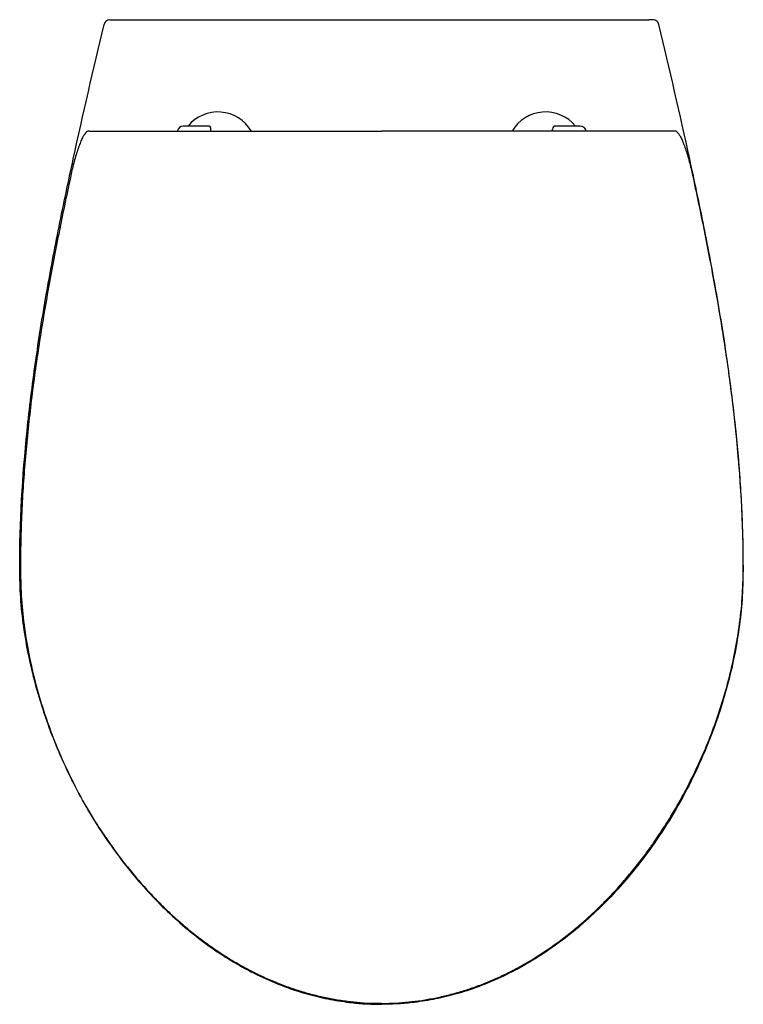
# Model space of a CAD drawing. Header units: millimetres. Extents: x 4991.487 to 4991.842, y 2648.784 to 2649.268.
import ezdxf

# ---------------------------------------------------------------- set-up
doc = ezdxf.new("R2010")
doc.units = ezdxf.units.MM
doc.layers.add('SANINDUSA', color=3, linetype='Continuous')

msp = doc.modelspace()

# ---------------------------------------------------------------- linework, layer by layer
at = {"layer": 'SANINDUSA'}
for p, q in [((4991.533056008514, 2649.267737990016), (4991.795769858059, 2649.267737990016)), ((4991.579132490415, 2649.215472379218), (4991.567032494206, 2649.215472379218)), ((4991.762032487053, 2649.215472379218), (4991.749932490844, 2649.215472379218)), ((4991.520995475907, 2649.212937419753), (4991.520252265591, 2649.212920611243)), ((4991.521006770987, 2649.212937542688), (4991.520995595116, 2649.212937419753)), ((4991.580632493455, 2649.213140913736), (4991.580632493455, 2649.213972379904)), ((4991.748432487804, 2649.213140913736), (4991.748432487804, 2649.213972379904)), ((4991.808058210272, 2649.212937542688), (4991.808069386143, 2649.212937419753)), ((4991.808812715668, 2649.212920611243), (4991.808069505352, 2649.212937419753))]:
    msp.add_line(p, q, dxfattribs=at)
for centre, radius, start, end in [((4991.53100211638, 2649.264738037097), 0.002999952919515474, 90.00017988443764, 166.8416733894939), ((4991.797823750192, 2649.264738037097), 0.00299995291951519, 13.15832661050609, 89.99982011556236), ((4991.584032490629, 2649.203407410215), 0.019, 30.59096860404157, 140.5801314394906), ((4991.745032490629, 2649.203407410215), 0.01900000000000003, 39.41986856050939, 149.6658608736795), ((4991.56703249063, 2649.212472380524), 0.003000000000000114, 90, 170.1123601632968), ((4991.579132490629, 2649.213972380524), 0.001500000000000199, 0, 90), ((4991.749932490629, 2649.213972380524), 0.001500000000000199, 90, 180), ((4991.762032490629, 2649.212472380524), 0.003000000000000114, 9.966262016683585, 90)]:
    msp.add_arc(centre, radius, start, end, dxfattribs=at)
for points, knots in [([(4991.53100210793, 2649.267737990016), (4991.53100067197, 2649.267737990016), (4991.53105571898, 2649.267737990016), (4991.531211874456, 2649.267737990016), (4991.531277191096, 2649.267737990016), (4991.531428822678, 2649.267737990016), (4991.531514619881, 2649.267737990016), (4991.531705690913, 2649.267737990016), (4991.531811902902, 2649.267737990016), (4991.53203492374, 2649.267737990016), (4991.532152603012, 2649.267737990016), (4991.532400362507, 2649.267737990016), (4991.532529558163, 2649.267737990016), (4991.532789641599, 2649.267737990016), (4991.532921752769, 2649.267737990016), (4991.533056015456, 2649.267737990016)], [0, 0, 0, 0, 0.2500000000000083, 0.2500000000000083, 0.3750000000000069, 0.3750000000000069, 0.5000000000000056, 0.5000000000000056, 0.6250000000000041, 0.6250000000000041, 0.7500000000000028, 0.7500000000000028, 0.8750000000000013, 0.8750000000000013, 1, 1, 1, 1]), ([(4991.797823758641, 2649.267737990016), (4991.797825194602, 2649.267737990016), (4991.797770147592, 2649.267737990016), (4991.797613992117, 2649.267737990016), (4991.797548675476, 2649.267737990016), (4991.797397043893, 2649.267737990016), (4991.797311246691, 2649.267737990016), (4991.797120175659, 2649.267737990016), (4991.797013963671, 2649.267737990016), (4991.796790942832, 2649.267737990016), (4991.79667326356, 2649.267737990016), (4991.796425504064, 2649.267737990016), (4991.796296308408, 2649.267737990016), (4991.796036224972, 2649.267737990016), (4991.795904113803, 2649.267737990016), (4991.795769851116, 2649.267737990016)], [0, 0, 0, 0, 0.2500000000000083, 0.2500000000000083, 0.3750000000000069, 0.3750000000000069, 0.5000000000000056, 0.5000000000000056, 0.6250000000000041, 0.6250000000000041, 0.7500000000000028, 0.7500000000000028, 0.8750000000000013, 0.8750000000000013, 1, 1, 1, 1]), ([(4991.486651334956, 2648.99804229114), (4991.486671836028, 2649.020697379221), (4991.487997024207, 2649.043229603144), (4991.491432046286, 2649.076891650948), (4991.492818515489, 2649.088089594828), (4991.495198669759, 2649.104858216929), (4991.496042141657, 2649.110443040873), (4991.497819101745, 2649.121604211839), (4991.498752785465, 2649.127181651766), (4991.501672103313, 2649.143893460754), (4991.503775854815, 2649.155007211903), (4991.508215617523, 2649.17718102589), (4991.510551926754, 2649.18824276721), (4991.517793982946, 2649.221377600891), (4991.522932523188, 2649.243400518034), (4991.528080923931, 2649.265420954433)], [0, 0, 0, 0, 0.2499999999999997, 0.2499999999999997, 0.3749999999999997, 0.3749999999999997, 0.4374999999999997, 0.4374999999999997, 0.4999999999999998, 0.4999999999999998, 0.6249999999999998, 0.6249999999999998, 0.7499999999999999, 0.7499999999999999, 1, 1, 1, 1]), ([(4991.842174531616, 2648.99804229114), (4991.842154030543, 2649.020697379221), (4991.840828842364, 2649.043229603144), (4991.837393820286, 2649.076891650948), (4991.836007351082, 2649.088089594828), (4991.833627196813, 2649.104858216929), (4991.832783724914, 2649.110443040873), (4991.831006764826, 2649.121604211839), (4991.830073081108, 2649.127181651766), (4991.827153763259, 2649.143893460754), (4991.825050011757, 2649.155007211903), (4991.820610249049, 2649.17718102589), (4991.818273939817, 2649.18824276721), (4991.811031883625, 2649.221377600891), (4991.805893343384, 2649.243400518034), (4991.80074494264, 2649.265420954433)], [0, 0, 0, 0, 0.2499999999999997, 0.2499999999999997, 0.3749999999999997, 0.3749999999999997, 0.4374999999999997, 0.4374999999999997, 0.4999999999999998, 0.4999999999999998, 0.6249999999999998, 0.6249999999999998, 0.7499999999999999, 0.7499999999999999, 1, 1, 1, 1]), ([(4991.519193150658, 2649.212226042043), (4991.519166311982, 2649.212213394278), (4991.518921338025, 2649.212097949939), (4991.518339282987, 2649.21126786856), (4991.517474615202, 2649.20975980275), (4991.516531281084, 2649.207641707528), (4991.515561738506, 2649.205093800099), (4991.514589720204, 2649.202161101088), (4991.513645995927, 2649.198946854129), (4991.512744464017, 2649.195511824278), (4991.512211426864, 2649.193137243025), (4991.51194492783, 2649.191950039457)], [0, 0, 0, 0, 0.01523952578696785, 0.139101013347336, 0.2629840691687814, 0.3871089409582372, 0.5112430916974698, 0.6333774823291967, 0.7555064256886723, 0.8777621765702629, 1, 1, 1, 1]), ([(4991.520252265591, 2649.212920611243), (4991.520200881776, 2649.212919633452), (4991.519986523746, 2649.212918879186), (4991.519691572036, 2649.212790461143), (4991.519460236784, 2649.212593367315), (4991.519193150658, 2649.212226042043)], [0, 0, 0, 0, 0.09438935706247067, 0.6614399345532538, 1, 1, 1, 1]), ([(4991.521006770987, 2649.212937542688), (4991.521247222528, 2649.212941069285), (4991.521782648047, 2649.212948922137), (4991.523876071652, 2649.212959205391), (4991.526916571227, 2649.212967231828), (4991.529340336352, 2649.212968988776), (4991.530551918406, 2649.212969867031)], [0, 0, 0, 0, 0.2121023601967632, 0.4722989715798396, 0.7362149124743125, 1, 1, 1, 1]), ([(4991.530551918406, 2649.212969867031), (4991.537909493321, 2649.212972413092), (4991.552624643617, 2649.212977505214), (4991.574744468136, 2649.212983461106), (4991.596893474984, 2649.212988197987), (4991.619248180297, 2649.212991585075), (4991.641796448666, 2649.212993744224), (4991.65695310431, 2649.212994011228), (4991.664532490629, 2649.212994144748)], [0, 0, 0, 0, 0.1652053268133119, 0.3304106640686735, 0.4957918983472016, 0.6611731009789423, 0.8305628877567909, 0.9999999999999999, 0.9999999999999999, 0.9999999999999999, 0.9999999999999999]), ([(4991.798513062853, 2649.212969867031), (4991.791155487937, 2649.212972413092), (4991.776440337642, 2649.212977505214), (4991.754320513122, 2649.212983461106), (4991.732171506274, 2649.212988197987), (4991.709816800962, 2649.212991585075), (4991.687268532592, 2649.212993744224), (4991.672111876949, 2649.212994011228), (4991.664532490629, 2649.212994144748)], [0, 0, 0, 0, 0.1652053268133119, 0.3304106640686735, 0.4957918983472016, 0.6611731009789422, 0.8305628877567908, 1, 1, 1, 1]), ([(4991.808058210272, 2649.212937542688), (4991.80781775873, 2649.212941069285), (4991.807282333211, 2649.212948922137), (4991.805188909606, 2649.212959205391), (4991.802148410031, 2649.212967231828), (4991.799724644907, 2649.212968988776), (4991.798513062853, 2649.212969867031)], [0, 0, 0, 0, 0.2121023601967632, 0.4722989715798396, 0.7362149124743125, 1, 1, 1, 1]), ([(4991.809863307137, 2649.21223042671), (4991.809574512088, 2649.212608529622), (4991.809327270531, 2649.212818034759), (4991.80900701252, 2649.212916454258), (4991.808857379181, 2649.212918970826), (4991.808812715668, 2649.212920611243)], [0, 0, 0, 0, 0.3909035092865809, 0.9348779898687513, 1, 1, 1, 1]), ([(4991.809863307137, 2649.21223042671), (4991.809892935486, 2649.212216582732), (4991.810140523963, 2649.212100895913), (4991.810725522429, 2649.2112687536), (4991.81159041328, 2649.209759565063), (4991.812533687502, 2649.207641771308), (4991.813503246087, 2649.205093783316), (4991.814475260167, 2649.202161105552), (4991.815418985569, 2649.198946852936), (4991.816320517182, 2649.195511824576), (4991.816853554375, 2649.193137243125), (4991.817120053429, 2649.191950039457)], [0, 0, 0, 0, 0.01681022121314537, 0.1404741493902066, 0.2641596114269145, 0.3880865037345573, 0.5120226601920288, 0.6339622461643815, 0.7558963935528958, 0.8779571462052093, 1, 1, 1, 1]), ([(4991.51194492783, 2649.191950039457), (4991.509980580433, 2649.182684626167), (4991.506051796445, 2649.164153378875), (4991.500736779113, 2649.136239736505), (4991.496068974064, 2649.108416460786), (4991.492214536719, 2649.08067386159), (4991.489301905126, 2649.053121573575), (4991.487762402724, 2649.029996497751), (4991.487099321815, 2649.011365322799), (4991.487047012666, 2649.001889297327), (4991.487020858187, 2648.997151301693)], [0, 0, 0, 0, 0.1444034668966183, 0.2888134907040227, 0.4331988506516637, 0.5744999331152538, 0.7157926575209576, 0.8555276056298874, 0.9277640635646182, 0.9999999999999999, 0.9999999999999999, 0.9999999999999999, 0.9999999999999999]), ([(4991.817120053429, 2649.191950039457), (4991.819084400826, 2649.182684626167), (4991.823013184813, 2649.164153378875), (4991.828328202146, 2649.136239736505), (4991.832996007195, 2649.108416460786), (4991.836850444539, 2649.08067386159), (4991.839763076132, 2649.053121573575), (4991.841302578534, 2649.029996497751), (4991.841965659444, 2649.011365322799), (4991.842017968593, 2649.001889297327), (4991.842044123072, 2648.997151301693)], [0, 0, 0, 0, 0.1444034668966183, 0.2888134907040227, 0.4331988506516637, 0.5744999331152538, 0.7157926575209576, 0.8555276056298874, 0.9277640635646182, 0.9999999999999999, 0.9999999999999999, 0.9999999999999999, 0.9999999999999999]), ([(4991.528985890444, 2648.86590117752), (4991.527043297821, 2648.868763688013), (4991.5223020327, 2648.875750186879), (4991.515655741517, 2648.887436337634), (4991.508938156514, 2648.900803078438), (4991.503059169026, 2648.914550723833), (4991.498186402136, 2648.928082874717), (4991.494149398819, 2648.941669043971), (4991.490930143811, 2648.955285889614), (4991.488513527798, 2648.969434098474), (4991.486945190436, 2648.983708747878), (4991.48674921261, 2648.993268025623), (4991.486651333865, 2648.998042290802)], [0, 0, 0, 0, 0.07370811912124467, 0.1798986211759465, 0.2861980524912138, 0.3924110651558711, 0.4983343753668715, 0.5925384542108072, 0.6943246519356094, 0.7963230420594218, 0.8982760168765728, 1, 1, 1, 1]), ([(4991.487020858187, 2648.997151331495), (4991.487118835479, 2648.992374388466), (4991.48731508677, 2648.982806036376), (4991.488886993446, 2648.96851056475), (4991.491314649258, 2648.954325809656), (4991.494633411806, 2648.940330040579), (4991.499101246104, 2648.925454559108), (4991.504929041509, 2648.90979777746), (4991.512337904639, 2648.893515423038), (4991.520887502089, 2648.877802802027), (4991.529757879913, 2648.863992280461), (4991.538650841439, 2648.851978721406), (4991.547316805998, 2648.841619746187), (4991.556616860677, 2648.831812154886), (4991.566529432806, 2648.822650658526), (4991.576901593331, 2648.814328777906), (4991.587715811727, 2648.806903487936), (4991.598920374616, 2648.80041083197), (4991.610606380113, 2648.79483938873), (4991.619095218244, 2648.791655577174), (4991.625278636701, 2648.789689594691), (4991.630753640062, 2648.788087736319), (4991.639315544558, 2648.786099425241), (4991.648713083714, 2648.784683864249), (4991.657134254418, 2648.783960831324), (4991.66206640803, 2648.783882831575), (4991.664532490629, 2648.783843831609)], [0, 0, 0, 0, 0.04699532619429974, 0.09413296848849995, 0.1413461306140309, 0.1885349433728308, 0.2355733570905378, 0.2941015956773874, 0.3527807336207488, 0.4114524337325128, 0.4699704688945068, 0.5141390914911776, 0.5584514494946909, 0.6027850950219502, 0.6470448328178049, 0.6911692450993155, 0.7335196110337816, 0.7760061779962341, 0.8184626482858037, 0.8607717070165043, 0.8650785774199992, 0.8823088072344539, 0.9168924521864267, 0.9514743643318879, 0.9757371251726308, 1, 1, 1, 1]), ([(4991.842044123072, 2648.997151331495), (4991.84194614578, 2648.992374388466), (4991.841749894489, 2648.982806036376), (4991.840177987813, 2648.96851056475), (4991.837750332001, 2648.954325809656), (4991.834431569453, 2648.940330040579), (4991.829963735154, 2648.925454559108), (4991.824135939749, 2648.90979777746), (4991.816727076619, 2648.893515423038), (4991.80817747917, 2648.877802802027), (4991.799307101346, 2648.863992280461), (4991.790414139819, 2648.851978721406), (4991.781748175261, 2648.841619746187), (4991.772448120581, 2648.831812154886), (4991.762535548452, 2648.822650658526), (4991.752163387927, 2648.814328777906), (4991.741349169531, 2648.806903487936), (4991.730144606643, 2648.80041083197), (4991.718458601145, 2648.79483938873), (4991.709969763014, 2648.791655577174), (4991.703786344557, 2648.789689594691), (4991.698311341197, 2648.788087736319), (4991.6897494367, 2648.786099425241), (4991.680351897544, 2648.784683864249), (4991.671930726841, 2648.783960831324), (4991.666998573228, 2648.783882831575), (4991.664532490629, 2648.783843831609)], [0, 0, 0, 0, 0.04699532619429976, 0.09413296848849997, 0.141346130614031, 0.1885349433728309, 0.2355733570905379, 0.2941015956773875, 0.3527807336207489, 0.4114524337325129, 0.469970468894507, 0.5141390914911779, 0.5584514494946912, 0.6027850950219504, 0.6470448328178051, 0.6911692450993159, 0.7335196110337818, 0.7760061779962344, 0.8184626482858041, 0.8607717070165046, 0.8650785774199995, 0.8823088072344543, 0.9168924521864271, 0.9514743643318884, 0.9757371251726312, 1, 1, 1, 1]), ([(4991.799539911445, 2648.865410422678), (4991.801109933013, 2648.867707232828), (4991.80499605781, 2648.87339230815), (4991.810591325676, 2648.882856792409), (4991.816447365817, 2648.893790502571), (4991.821775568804, 2648.905099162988), (4991.826574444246, 2648.916743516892), (4991.830859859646, 2648.928825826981), (4991.834666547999, 2648.941634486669), (4991.837868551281, 2648.955170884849), (4991.840286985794, 2648.969271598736), (4991.841874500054, 2648.983580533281), (4991.842074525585, 2648.993221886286), (4991.842174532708, 2648.998042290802)], [0, 0, 0, 0, 0.0590401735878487, 0.1461365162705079, 0.2331806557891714, 0.3222307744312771, 0.4113364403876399, 0.5003861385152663, 0.5942052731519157, 0.6948124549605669, 0.7954144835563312, 0.8977130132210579, 1, 1, 1, 1]), ([(4991.528928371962, 2648.865859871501), (4991.529845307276, 2648.864501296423), (4991.532393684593, 2648.860725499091), (4991.536826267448, 2648.854780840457), (4991.542165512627, 2648.848068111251), (4991.547664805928, 2648.841695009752), (4991.553308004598, 2648.835642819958), (4991.55910021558, 2648.82990492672), (4991.565042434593, 2648.824470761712), (4991.571097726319, 2648.819369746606), (4991.577248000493, 2648.814618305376), (4991.583459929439, 2648.810227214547), (4991.589741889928, 2648.806182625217), (4991.596077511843, 2648.802488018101), (4991.602451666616, 2648.799145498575), (4991.608851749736, 2648.796154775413), (4991.615252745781, 2648.793520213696), (4991.621663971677, 2648.791233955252), (4991.628096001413, 2648.78927790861), (4991.634574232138, 2648.78763959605), (4991.641086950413, 2648.786321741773), (4991.647614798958, 2648.785321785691), (4991.654139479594, 2648.784659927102), (4991.659740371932, 2648.784320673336), (4991.663161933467, 2648.784332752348), (4991.664412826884, 2648.784337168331)], [0, 0, 0, 0, 0.02986744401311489, 0.08300860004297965, 0.1350760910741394, 0.186153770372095, 0.2363671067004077, 0.2858397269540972, 0.3346937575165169, 0.3830715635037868, 0.4300840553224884, 0.4762839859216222, 0.5216609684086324, 0.5661972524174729, 0.6098958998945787, 0.6527788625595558, 0.6948909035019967, 0.7359923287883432, 0.7767749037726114, 0.8173614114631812, 0.8577191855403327, 0.897822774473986, 0.9376549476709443, 0.9772071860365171, 1, 1, 1, 1]), ([(4991.664411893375, 2648.784310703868), (4991.664596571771, 2648.784306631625), (4991.666918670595, 2648.784255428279), (4991.671382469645, 2648.784455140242), (4991.677800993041, 2648.784928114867), (4991.684224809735, 2648.785747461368), (4991.690652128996, 2648.786871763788), (4991.697066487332, 2648.788312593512), (4991.703450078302, 2648.790065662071), (4991.70978412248, 2648.792129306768), (4991.716046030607, 2648.794498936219), (4991.722240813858, 2648.797177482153), (4991.728389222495, 2648.800166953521), (4991.734508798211, 2648.803481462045), (4991.74059311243, 2648.807123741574), (4991.7466258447, 2648.811090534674), (4991.752593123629, 2648.815379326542), (4991.758478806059, 2648.819984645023), (4991.764266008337, 2648.824902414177), (4991.769969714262, 2648.830142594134), (4991.775569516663, 2648.835700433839), (4991.781048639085, 2648.841574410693), (4991.786380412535, 2648.847737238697), (4991.791554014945, 2648.854205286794), (4991.795974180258, 2648.860095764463), (4991.798566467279, 2648.863900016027), (4991.799576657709, 2648.865382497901)], [0, 0, 0, 0, 0.003378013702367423, 0.04247427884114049, 0.08161696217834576, 0.1210721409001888, 0.1608371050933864, 0.2009022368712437, 0.2412498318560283, 0.2818544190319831, 0.3226832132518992, 0.3636440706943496, 0.4052350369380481, 0.4476674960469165, 0.4908756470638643, 0.5348752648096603, 0.5796649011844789, 0.6252248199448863, 0.6715045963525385, 0.7185117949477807, 0.7668341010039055, 0.8157498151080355, 0.8653752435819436, 0.9158203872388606, 0.9671959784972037, 1, 1, 1, 1])]:
    msp.add_open_spline(points, degree=3, knots=knots, dxfattribs=at)

doc.saveas('drawing.dxf')
